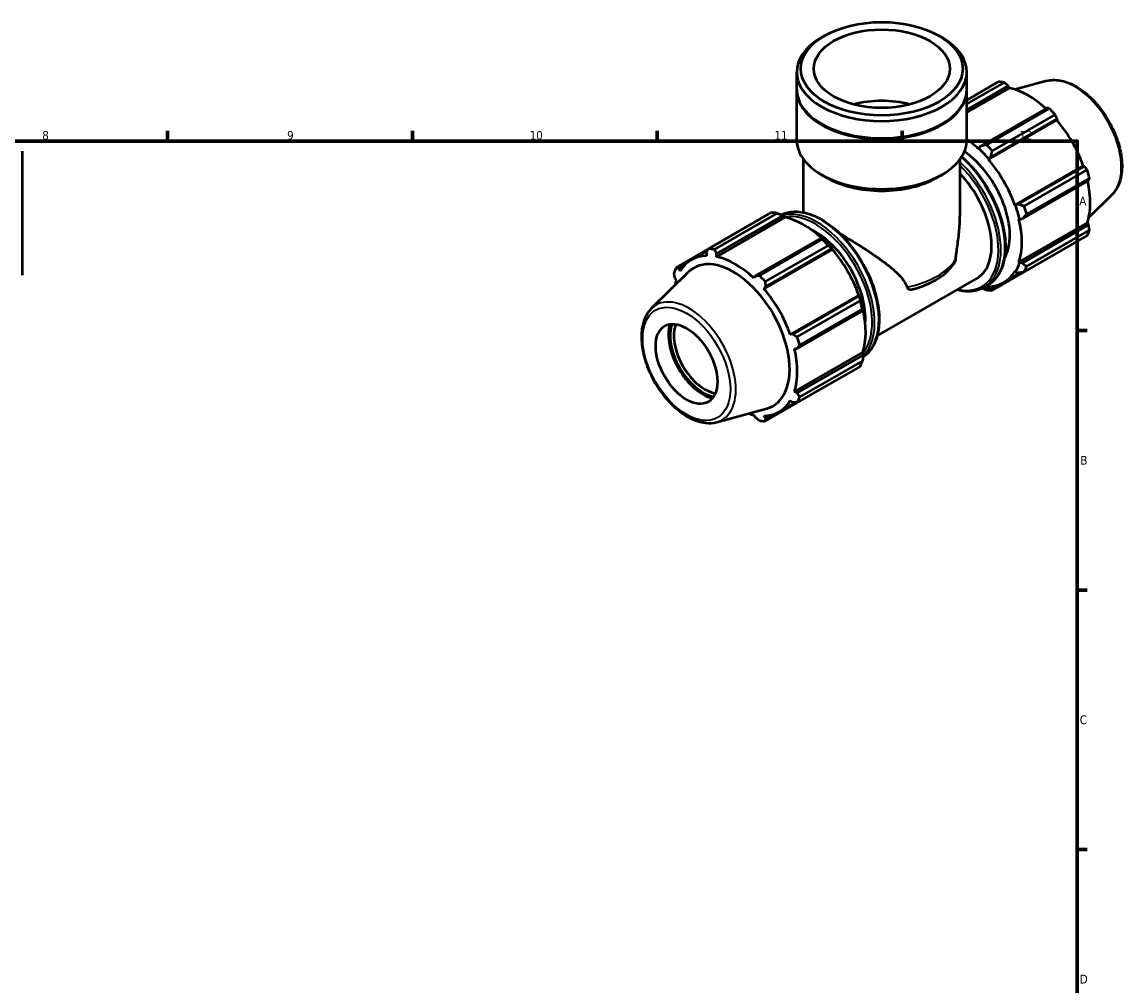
# Model space of a CAD drawing. Header units: millimetres. Extents: x 0 to 931, y 0 to 945.
# Tile 4 of 5: x 519 to 835, y 332 to 608. Entities that reach past the tile are written whole.
import ezdxf

# ---------------------------------------------------------------- set-up
doc = ezdxf.new("R2010")
doc.units = ezdxf.units.MM
for name, color, linetype, lineweight in [('Border (ISO)', 7, 'Continuous', 70), ('Visible (ISO)', 7, 'Continuous', 50), ('Visible Narrow (ISO)', 7, 'Continuous', 35)]:
    doc.layers.add(name, color=color, linetype=linetype, lineweight=lineweight)
doc.styles.add('Note Text (ISO)', font='tahoma.ttf')

# ---------------------------------------------------------------- blocks, each defined once
blk = doc.blocks.new('Borders Default Border')
at = {"layer": 'Border (ISO)'}
for p, q in [((560.67, 574), (560.67, 576.9)), ((630.75, 574), (630.75, 576.9)), ((700.83, 574), (700.83, 576.9)), ((770.92, 574), (770.92, 576.9)), ((821, 519.75), (823.9, 519.75)), ((821, 445.5), (823.9, 445.5)), ((821, 371.25), (823.9, 371.25))]:
    blk.add_line(p, q, dxfattribs=at)
at = {"layer": 'Border (ISO)', "flags": 128}
blk.add_lwpolyline([(20, 20), (20, 574), (821, 574), (821, 20), (20, 20)], dxfattribs=at)
at = {"layer": 'Border (ISO)', "color": 232, "true_color": 0xca0064, "char_height": 2.5, "attachment_point": 7, "style": 'Note Text (ISO)'}
for s, insert in [('8', (524.81, 574.34)), ('9', (594.88, 574.35)), ('10', (664.29, 574.35)), ('11', (734.37, 574.4)), ('12', (804.46, 574.4)), ('A', (821.59, 555.62)), ('B', (821.89, 481.38)), ('C', (821.73, 407.08)), ('D', (821.73, 332.88))]:
    blk.add_mtext(s, dxfattribs=dict(at, insert=insert))

msp = doc.modelspace()

# ---------------------------------------------------------------- linework, layer by layer
at = {"layer": 'Visible (ISO)'}
for p, q in [((748.612, 604.111), (747.782, 603.63)), ((781.514, 604.111), (782.344, 603.63)), ((740.718, 588.824), (740.718, 593.755)), ((789.408, 588.824), (789.408, 593.755)), ((789.408, 585.744), (798.417, 590.931)), ((800.083, 590.77), (789.408, 584.622)), ((812.301, 591.22), (803.218, 588.757)), ((740.718, 574.272), (740.718, 588.579)), ((789.408, 582.965), (801.285, 589.804)), ((789.408, 582.135), (801.643, 589.18)), ((789.408, 574.272), (789.408, 588.579)), ((801.285, 589.804), (801.643, 589.18)), ((812.308, 583.456), (793.301, 572.511)), ((795.018, 572.962), (813.013, 583.324)), ((814.679, 581.566), (796.684, 571.204)), ((747.995, 578.826), (747.782, 578.949)), ((782.131, 578.826), (782.344, 578.949)), ((795.606, 568.743), (815.181, 580.015)), ((796.252, 569.398), (815.259, 580.343)), ((815.259, 580.343), (815.181, 580.015)), ((792.804, 571.936), (792.747, 571.759)), ((793.301, 572.511), (792.804, 571.936)), ((519.031, 571.078), (519.031, 535.603)), ((742.666, 553.575), (742.666, 568.777)), ((787.46, 552.704), (787.46, 568.777)), ((795.606, 568.743), (795.694, 568.888)), ((795.694, 568.888), (796.252, 569.398)), ((803.157, 555.665), (822.732, 566.937)), ((823.054, 566.843), (804.047, 555.898)), ((805.827, 555.369), (823.822, 565.731)), ((822.732, 566.937), (823.054, 566.843)), ((749.165, 563.595), (747.782, 564.397)), ((780.961, 563.595), (782.344, 564.397)), ((805.269, 551.781), (824.276, 562.726)), ((824.512, 563.407), (806.517, 553.044)), ((831.009, 558.733), (824.32, 552.114)), ((715.446, 543.152), (733.441, 553.515)), ((735.108, 553.353), (717.113, 542.99)), ((803.326, 555.669), (803.157, 555.665)), ((804.047, 555.898), (803.326, 555.669)), ((737.379, 552.173), (717.804, 540.901)), ((717.818, 541.739), (736.825, 552.684)), ((736.825, 552.684), (737.322, 552.417)), ((737.322, 552.417), (737.379, 552.173)), ((804.341, 551.677), (804.523, 551.638)), ((804.341, 539.33), (823.916, 550.603)), ((804.523, 551.638), (805.269, 551.781)), ((824.276, 549.982), (805.269, 539.037)), ((823.916, 550.603), (824.276, 549.982)), ((823.822, 546.929), (805.827, 536.566)), ((806.517, 538.095), (824.512, 548.458)), ((747.848, 546.337), (728.841, 535.391)), ((730.042, 535.545), (748.037, 545.908)), ((749.704, 544.15), (731.709, 533.787)), ((748.115, 546.201), (747.848, 546.337)), ((715.416, 543.094), (706.304, 537.846)), ((710.613, 540.008), (715.181, 542.639)), ((714.867, 542.025), (714.945, 541.178)), ((717.804, 540.901), (717.818, 541.739)), ((750.917, 543.008), (731.342, 531.736)), ((731.793, 532.278), (750.8, 543.223)), ((750.8, 543.223), (751.005, 543.153)), ((751.005, 543.153), (750.917, 543.008)), ((796.684, 531.26), (814.679, 541.623)), ((707.072, 537.502), (708.565, 538.361)), ((707.394, 536.796), (707.072, 537.502)), ((804.523, 539.159), (804.341, 539.33)), ((805.269, 539.037), (804.523, 539.159)), ((699.117, 526.042), (709.651, 536.466)), ((705.85, 534.793), (706.21, 534.172)), ((728.841, 535.391), (728.483, 534.752)), ((763.761, 518.27), (792.299, 534.704)), ((799.938, 533.495), (805.099, 536.467)), ((803.157, 536.706), (803.326, 536.507)), ((803.326, 536.507), (804.047, 536.328)), ((731.342, 531.736), (731.793, 532.278)), ((794.27, 532.1), (795.425, 532.765)), ((795.694, 532.078), (795.606, 532.325)), ((796.252, 531.805), (795.694, 532.078)), ((797.586, 532.573), (796.252, 531.805)), ((758.468, 529.93), (738.893, 518.657)), ((758.594, 529.723), (739.587, 518.778)), ((740.851, 517.952), (758.847, 528.315)), ((758.468, 529.93), (758.637, 529.934)), ((758.637, 529.934), (758.594, 529.723)), ((740.81, 514.661), (759.816, 525.606)), ((759.537, 525.99), (741.542, 515.627)), ((759.816, 525.606), (759.834, 525.903)), ((739.587, 518.778), (738.893, 518.657)), ((740.077, 514.669), (740.81, 514.661)), ((759.652, 513.596), (740.077, 502.323)), ((759.816, 512.862), (740.81, 501.917)), ((759.652, 513.596), (759.834, 513.424)), ((759.834, 513.424), (759.816, 512.862)), ((758.847, 509.512), (740.851, 499.149)), ((741.542, 500.679), (759.537, 511.041)), ((731.709, 493.844), (749.704, 504.206)), ((740.81, 501.917), (740.077, 502.323)), ((735.674, 496.488), (740.336, 499.173)), ((738.893, 499.699), (739.587, 499.208)), ((717.825, 493.555), (732.128, 497.434)), ((728.483, 495.595), (728.841, 494.971)), ((731.793, 494.685), (731.342, 495.317)), ((733.322, 495.566), (731.793, 494.685))]:
    msp.add_line(p, q, dxfattribs=at)
for centre, major_axis, ratio in [((765.063, 594.711), (23.176, 0), 0.5758617), ((765.063, 594.711), (19.476, 0), 0.5758617), ((709.201, 510.219), (6.238, -10.832), 0.5780931)]:
    msp.add_ellipse(centre, major_axis=major_axis, ratio=ratio, dxfattribs=at)
for centre, major_axis, ratio, start_param, end_param in [((765.063, 593.755), (-24.345, 0), 0.5758617, 5.5016397, 10.2063236), ((806.548, 566.277), (-13.474, 23.398), 0.5780931, 5.8451561, 5.9396837), ((765.063, 588.579), (-24.345, 0), 0.5758617, 6.2744379, 9.4335254), ((765.063, 588.824), (-24.345, 0), 0.5758617, 0, 3.1415927), ((806.982, 566.527), (12.531, -21.76), 0.5780931, 2.0696433, 2.6635608), ((765.063, 574.272), (-19.476, 0), 0.5758617, 4.2877351, 5.1370428), ((806.548, 566.277), (13.474, -23.398), 0.5780931, 1.9181653, 2.0126929), ((765.063, 588.579), (24.045, 0), 0.5758617, 3.9231383, 5.5016397), ((806.982, 566.527), (12.531, -21.76), 0.5780931, 1.2672974, 1.8781627), ((765.063, 574.272), (-24.345, 0), 0.5758617, 0, 3.1415927), ((787.407, 555.255), (-12.531, 21.76), 0.5780931, 5.1942882, 5.3868157), ((787.407, 555.255), (12.665, -21.994), 0.5780931, 1.8781627, 2.0526956), ((788.553, 555.915), (-13.474, 23.398), 0.5780931, 5.059758, 5.1542856), ((787.407, 555.255), (10.105, -17.548), 0.5780931, 0.3184875, 2.2658324), ((787.407, 555.255), (-12.531, 21.76), 0.5780931, 4.4088901, 5.0197553), ((806.548, 566.277), (13.474, -23.398), 0.5780931, 1.1327672, 1.2272947), ((765.063, 572.68), (22.397, 0), 0.5758617, 3.9231383, 5.5016397), ((782.194, 552.253), (10.105, -17.548), 0.5780931, 0, 1.9814813), ((806.982, 566.527), (12.531, -21.76), 0.5780931, 0.4818993, 1.0759774), ((741.573, 528.861), (-13.474, 23.398), 0.5780931, 5.8451561, 5.9396837), ((787.407, 555.255), (12.665, -21.994), 0.5780931, 1.0927645, 1.2672974), ((788.553, 555.915), (-13.474, 23.398), 0.5780931, 4.2743598, 4.3688874), ((742.718, 529.52), (12.531, -21.76), 0.5780931, 2.0696433, 2.6635608), ((787.407, 555.255), (-12.531, 21.76), 0.5780931, 3.6234919, 4.2343571), ((746.07, 531.45), (10.105, -17.548), 0.5780931, 0.7054568, 2.4361359), ((806.548, 566.277), (13.474, -23.398), 0.5780931, 0.347369, 0.4418966), ((741.573, 528.861), (13.474, -23.398), 0.5780931, 1.9181653, 2.0126929), ((742.718, 529.52), (-12.665, 21.994), 0.5780931, 5.0197553, 5.1942882), ((723.144, 518.248), (-12.531, 21.76), 0.5780931, 5.9796864, 6.5905516), ((723.578, 518.498), (-13.474, 23.398), 0.5780931, 5.8451561, 5.9396837), ((723.144, 518.248), (-12.531, 21.76), 0.5780931, 5.1942882, 5.8051535), ((742.718, 529.52), (12.531, -21.76), 0.5780931, 1.2672974, 1.8781627), ((723.578, 518.498), (-13.474, 23.398), 0.5780931, 0.347369, 0.4418966), ((722.608, 517.94), (-11.368, 19.741), 0.5780931, 2.9904271, 6.4343509), ((787.407, 555.255), (12.665, -21.994), 0.5780931, 0.3073663, 0.4818993), ((788.553, 555.915), (13.474, -23.398), 0.5780931, 0.347369, 0.4418966), ((723.144, 518.248), (12.531, -21.76), 0.5780931, 3.6234919, 3.7114552), ((723.578, 518.498), (13.474, -23.398), 0.5780931, 1.9181653, 2.0126929), ((787.407, 555.255), (12.531, -21.76), 0.5780931, 5.9796864, 6.5905516), ((723.144, 518.248), (-12.531, 21.76), 0.5780931, 4.4088901, 5.0197553), ((787.407, 555.255), (12.665, -21.994), 0.5780931, 5.8948269, 5.9796864), ((788.553, 555.915), (13.474, -23.398), 0.5780931, 5.8451561, 5.9396837), ((742.718, 529.52), (-12.665, 21.994), 0.5780931, 4.2343571, 4.4088901), ((741.573, 528.861), (13.474, -23.398), 0.5780931, 1.1327672, 1.2272947), ((742.718, 529.52), (12.531, -21.76), 0.5780931, 0.4818993, 1.0759774), ((713.857, 512.9), (-6.936, 12.045), 0.5780931, 0.4975581, 2.6440345), ((713.857, 512.9), (6.612, -11.482), 0.5780931, 3.5850668, 5.8397111), ((714.387, 513.205), (-6.238, 10.832), 0.5780931, 0.4268837, 2.714709), ((723.578, 518.498), (13.474, -23.398), 0.5780931, 1.1327672, 1.2272947), ((723.144, 518.248), (-12.531, 21.76), 0.5780931, 3.6234919, 4.2343571), ((741.573, 528.861), (13.474, -23.398), 0.5780931, 0.347369, 0.4418966), ((723.144, 518.248), (12.531, -21.76), 0.5780931, 5.9796864, 6.5905516), ((723.578, 518.498), (13.474, -23.398), 0.5780931, 0.347369, 0.4418966), ((723.144, 518.248), (12.531, -21.76), 0.5780931, 5.7133228, 5.8051535), ((723.578, 518.498), (13.474, -23.398), 0.5780931, 5.8451561, 5.9396837)]:
    msp.add_ellipse(centre, major_axis=major_axis, ratio=ratio, start_param=start_param, end_param=end_param, dxfattribs=at)
for points, weights in [([(801.285, 589.804), (800.699, 590.278), (800.083, 590.77)], [1.00286697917, 1.00184146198, 1]), ([(813.013, 583.324), (812.655, 583.393), (812.308, 583.456)], [1, 1.00184146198, 1.00286697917]), ([(815.259, 580.343), (814.978, 580.944), (814.679, 581.566)], [1.00286697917, 1.00184146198, 1]), ([(795.018, 572.962), (794.134, 572.727), (793.301, 572.511)], [1.01710327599, 1.01211458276, 1.00632819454]), ([(796.252, 569.398), (796.456, 570.278), (796.684, 571.204)], [1.00632819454, 1.01211458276, 1.01710327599]), ([(823.822, 565.731), (823.432, 566.3), (823.054, 566.843)], [1, 1.00184146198, 1.00286697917]), ([(824.276, 562.726), (824.394, 563.061), (824.512, 563.407)], [1.00286697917, 1.00184146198, 1]), ([(735.108, 553.353), (735.992, 553.016), (736.825, 552.684)], [1.01710327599, 1.01211458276, 1.00632819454]), ([(805.827, 555.369), (804.911, 555.634), (804.047, 555.898)], [1.01710327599, 1.01211458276, 1.00632819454]), ([(805.269, 551.781), (805.873, 552.395), (806.517, 553.044)], [1.00632819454, 1.01211458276, 1.01710327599]), ([(824.512, 548.458), (824.394, 549.237), (824.276, 549.982)], [1, 1.00184146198, 1.00286697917]), ([(747.848, 546.337), (747.948, 546.131), (748.037, 545.908)], [1.00632819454, 1.01211458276, 1.01710327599]), ([(749.704, 544.15), (750.27, 543.681), (750.8, 543.223)], [1.01710327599, 1.01211458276, 1.00632819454]), ([(714.867, 542.025), (715.148, 542.576), (715.446, 543.152)], [1.00286697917, 1.00184146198, 1]), ([(717.113, 542.99), (717.47, 542.35), (717.818, 541.739)], [1, 1.00184146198, 1.00286697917]), ([(814.679, 541.623), (814.694, 541.652), (814.709, 541.681)], [1, 1.00009276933, 1.00018346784]), ([(706.304, 537.846), (706.694, 537.669), (707.072, 537.502)], [1, 1.00184146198, 1.00286697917]), ([(806.517, 538.095), (805.873, 538.571), (805.269, 539.037)], [1.01710327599, 1.01211458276, 1.00632819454]), ([(705.85, 534.793), (705.732, 535.538), (705.614, 536.317)], [1.00286697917, 1.00184146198, 1]), ([(728.841, 535.391), (729.427, 535.465), (730.042, 535.545)], [1.00286697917, 1.00184146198, 1]), ([(804.047, 536.328), (804.911, 536.44), (805.827, 536.566)], [1.00632819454, 1.01211458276, 1.01710327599]), ([(731.709, 533.787), (731.749, 533.016), (731.793, 532.278)], [1, 1.00184146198, 1.00286697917]), ([(793.849, 531.874), (794.422, 531.649), (795.018, 531.422)], [1.01000144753, 1.01373426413, 1.01710327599]), ([(796.684, 531.26), (796.456, 531.534), (796.252, 531.805)], [1.01710327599, 1.01211458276, 1.00632819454]), ([(758.594, 529.723), (758.725, 529.038), (758.847, 528.315)], [1.00632819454, 1.01211458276, 1.01710327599]), ([(759.537, 525.99), (759.687, 525.799), (759.816, 525.606)], [1.01710327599, 1.01211458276, 1.00632819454]), ([(739.587, 518.778), (740.204, 518.372), (740.851, 517.952)], [1.00286697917, 1.00184146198, 1]), ([(741.542, 515.627), (741.166, 515.133), (740.81, 514.661)], [1, 1.00184146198, 1.00286697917]), ([(759.816, 512.862), (759.687, 511.975), (759.537, 511.041)], [1.00632819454, 1.01211458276, 1.01710327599]), ([(749.761, 504.28), (749.733, 504.243), (749.704, 504.206)], [1.01659534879, 1.01685033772, 1.01710327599]), ([(740.851, 499.149), (740.204, 499.178), (739.587, 499.208)], [1, 1.00184146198, 1.00286697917]), ([(740.81, 501.917), (741.166, 501.309), (741.542, 500.679)], [1.00286697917, 1.00184146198, 1]), ([(730.042, 494.005), (729.427, 494.497), (728.841, 494.971)], [1, 1.00184146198, 1.00286697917]), ([(731.793, 494.685), (731.749, 494.271), (731.709, 493.844)], [1.00286697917, 1.00184146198, 1])]:
    msp.add_rational_spline(points, weights, degree=2, dxfattribs=at)
for points, knots in [([(812.301, 591.22), (813.474, 591.538), (814.744, 591.577), (817.462, 591.13), (818.917, 590.595), (821.843, 588.989), (823.312, 587.896), (826.081, 585.283), (827.38, 583.765), (829.685, 580.462), (830.692, 578.679), (832.319, 575.016), (832.939, 573.138), (833.728, 569.456), (833.895, 567.653), (833.73, 564.299), (833.399, 562.745), (832.356, 560.375), (831.754, 559.47), (831.009, 558.733)], [5.6508865, 5.6508865, 5.6508865, 5.6508865, 5.9414672, 5.9414672, 6.2600776, 6.2600776, 6.59097, 6.59097, 6.9211718, 6.9211718, 7.2498571, 7.2498571, 7.5786217, 7.5786217, 7.9089938, 7.9089938, 8.2396148, 8.2396148, 8.4901479, 8.4901479, 8.4901479, 8.4901479]), ([(787.945, 569.486), (789.242, 568.367), (790.496, 567.091), (793.243, 563.834), (794.674, 561.758), (797.12, 557.387), (798.134, 555.093), (799.644, 550.511), (800.139, 548.225), (800.554, 543.884), (800.474, 541.831), (799.731, 538.17), (799.07, 536.56), (797.395, 534.216), (796.479, 533.372), (795.425, 532.765)], [6.5265062, 6.5265062, 6.5265062, 6.5265062, 6.7689166, 6.7689166, 7.0918117, 7.0918117, 7.4144748, 7.4144748, 7.7374373, 7.7374373, 8.0609969, 8.0609969, 8.383481, 8.383481, 8.6413135, 8.6413135, 8.6413135, 8.6413135]), ([(736.277, 552.901), (737.431, 553.479), (738.731, 553.786), (741.711, 553.847), (743.42, 553.512), (746.938, 552.145), (748.749, 551.098), (752.27, 548.404), (753.979, 546.756), (757.119, 543.031), (758.55, 540.956), (760.996, 536.585), (762.01, 534.291), (763.52, 529.709), (764.015, 527.423), (764.43, 523.082), (764.35, 521.028), (763.607, 517.367), (762.946, 515.758), (761.372, 513.555), (760.6, 512.802), (759.721, 512.222)], [5.5334309, 5.5334309, 5.5334309, 5.5334309, 5.8068411, 5.8068411, 6.1225054, 6.1225054, 6.4454183, 6.4454183, 6.7689166, 6.7689166, 7.0918117, 7.0918117, 7.4144748, 7.4144748, 7.7374373, 7.7374373, 8.0609969, 8.0609969, 8.383481, 8.383481, 8.606413, 8.606413, 8.606413, 8.606413]), ([(786.266, 540.276), (786.318, 540.827), (786.383, 541.393), (786.631, 543.369), (786.845, 544.837), (787.206, 547.839), (787.352, 549.369), (787.446, 551.491), (787.46, 552.101), (787.46, 552.704)], [7.0841188, 7.0841188, 7.0841188, 7.0841188, 7.2674285, 7.2674285, 7.7105256, 7.7105256, 8.1536226, 8.1536226, 8.3341557, 8.3341557, 8.3341557, 8.3341557]), ([(753.034, 547.581), (753.975, 547.016), (754.952, 546.421), (757.151, 545.065), (758.38, 544.293), (760.77, 542.755), (761.931, 541.989), (764.176, 540.453), (765.335, 539.628), (767.522, 537.95), (768.551, 537.097), (770.356, 535.342), (771.132, 534.444), (771.93, 533.07), (772.127, 532.655), (772.278, 532.221)], [3.8982852, 3.8982852, 3.8982852, 3.8982852, 4.2320545, 4.2320545, 4.6419989, 4.6419989, 5.0519433, 5.0519433, 5.4950403, 5.4950403, 5.9381374, 5.9381374, 6.3812344, 6.3812344, 6.5645442, 6.5645442, 6.5645442, 6.5645442]), ([(785.729, 538.954), (785.74, 538.97), (785.75, 538.985), (785.91, 539.232), (786.045, 539.483), (786.204, 539.919), (786.25, 540.1), (786.266, 540.276)], [-0.14534097, -0.14534097, -0.14534097, -0.14534097, -0.13972413, -0.13972413, -0.05668101, -0.05668101, -0.00002358, -0.00002358, -0.00002358, -0.00002358]), ([(774.387, 531.705), (775.369, 531.979), (776.321, 532.296), (778.146, 533.016), (779.018, 533.419), (780.667, 534.308), (781.444, 534.793), (782.884, 535.845), (783.547, 536.412), (784.743, 537.624), (785.275, 538.27), (785.729, 538.954)], [4.37696793, 4.37696793, 4.37696793, 4.37696793, 4.52805689, 4.52805689, 4.67914585, 4.67914585, 4.83023481, 4.83023481, 4.98132377, 4.98132377, 5.13241273, 5.13241273, 5.13241273, 5.13241273]), ([(772.278, 532.221), (772.314, 532.12), (772.362, 532.032), (772.482, 531.874), (772.556, 531.807), (772.802, 531.642), (773.022, 531.569), (773.648, 531.537), (774.023, 531.604), (774.387, 531.705)], [-2.68433951, -2.68433951, -2.68433951, -2.68433951, -2.61019341, -2.61019341, -2.52770323, -2.52770323, -2.35737447, -2.35737447, -2.15548685, -2.15548685, -2.15548685, -2.15548685]), ([(794.27, 532.1), (793.014, 531.377), (791.566, 530.993), (788.911, 530.938), (787.756, 531.09), (786.576, 531.409)], [2.3581282, 2.3581282, 2.3581282, 2.3581282, 2.66524845, 2.66524845, 2.88287723, 2.88287723, 2.88287723, 2.88287723]), ([(699.117, 526.042), (698.253, 525.187), (697.582, 524.108), (696.605, 521.533), (696.336, 520.006), (696.258, 516.669), (696.465, 514.85), (697.335, 511.143), (697.996, 509.257), (699.696, 505.606), (700.733, 503.84), (703.084, 500.595), (704.398, 499.115), (707.186, 496.585), (708.661, 495.536), (711.645, 493.995), (713.155, 493.501), (715.729, 493.213), (716.813, 493.281), (717.825, 493.555)], [0.9346301, 0.9346301, 0.9346301, 0.9346301, 1.2252108, 1.2252108, 1.5438212, 1.5438212, 1.8747136, 1.8747136, 2.2049154, 2.2049154, 2.5336007, 2.5336007, 2.8623653, 2.8623653, 3.1927374, 3.1927374, 3.5233584, 3.5233584, 3.7738915, 3.7738915, 3.7738915, 3.7738915])]:
    msp.add_open_spline(points, degree=3, knots=knots, dxfattribs=at)
at = {"layer": 'Visible Narrow (ISO)'}
for centre, major_axis, ratio, start_param, end_param in [((820.224, 574.153), (-9.462, 16.431), 0.5780931, 3.2927583, 6.1320197), ((783.702, 553.121), (11.722, -20.356), 0.5780931, 0, 2.1059711), ((782.194, 552.253), (11.473, -19.923), 0.5780931, 5.7899756, 8.3113921), ((782.547, 552.456), (11.722, -20.356), 0.5780931, 0, 2.0578488), ((747.579, 532.319), (-11.722, 20.356), 0.5780931, 3.1780102, 6.2480111), ((746.424, 531.654), (11.722, -20.356), 0.5780931, 0.1495386, 2.9935017), ((746.07, 531.45), (-11.473, 19.923), 0.5780931, 3.3626712, 6.0665121), ((765.063, 544.431), (22.397, 0), 0.5758617, 5.0403928, 5.9551815), ((709.902, 510.622), (-9.462, 16.431), 0.5780931, 2.9904271, 6.4343509)]:
    msp.add_ellipse(centre, major_axis=major_axis, ratio=ratio, start_param=start_param, end_param=end_param, dxfattribs=at)
msp.add_ellipse((709.201, 510.219), major_axis=(8.852, -15.371), ratio=0.5780931, dxfattribs=at)

# ---------------------------------------------------------------- block references
msp.add_blockref('Borders Default Border', (0, 0))

doc.saveas('drawing.dxf')
